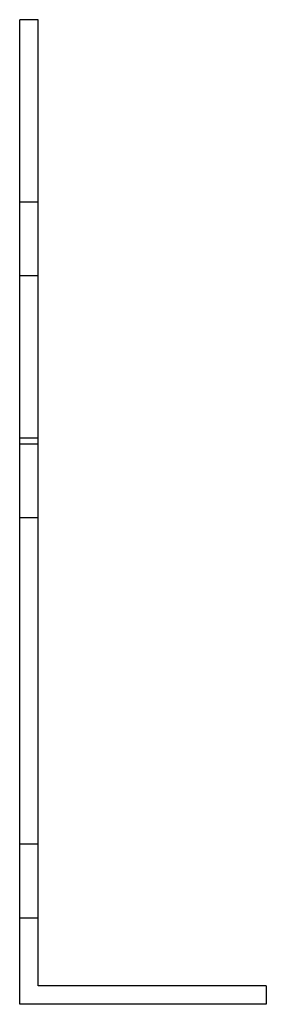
# Model space of a CAD drawing. Header units: millimetres. Extents: x -20 to 20, y -80 to 80.
import ezdxf

# ---------------------------------------------------------------- set-up
doc = ezdxf.new("R2010")
doc.units = ezdxf.units.MM
doc.layers.add('HIDDEN', color=7, linetype='Continuous')
doc.layers.add('THICK', color=7, linetype='Continuous')

msp = doc.modelspace()

# ---------------------------------------------------------------- linework, layer by layer
at = {"layer": 'HIDDEN'}
for p, q in [((-20, 80), (-20, 80)), ((-20, 80), (-20, 80)), ((-17, 80), (-17, 80)), ((-17, 80), (-17, 80)), ((-17, 50.37), (-20, 50.37)), ((-17, 50.37), (-20, 50.37)), ((-17, 38.37), (-20, 38.37)), ((-17, 38.37), (-20, 38.37)), ((-17, 12), (-20, 12)), ((-17, 11.05), (-20, 11.05)), ((-17, 11.05), (-20, 11.05)), ((-17, -0.95), (-20, -0.95)), ((-17, -0.95), (-20, -0.95)), ((-17, -54), (-20, -54)), ((-17, -54), (-20, -54)), ((-17, -54), (-20, -54)), ((-17, -54), (-20, -54)), ((-17, -66), (-20, -66)), ((-17, -66), (-20, -66)), ((-17, -66), (-20, -66)), ((-17, -66), (-20, -66)), ((-17, -77), (-17, -77)), ((20, -77), (20, -77)), ((-20, -80), (-20, -80)), ((20, -80), (20, -80))]:
    msp.add_line(p, q, dxfattribs=at)
at = {"layer": 'THICK'}
for p, q in [((-17, 80), (-20, 80)), ((-20, -80), (-20, 80)), ((-17, -77), (-17, 80)), ((20, -77), (-17, -77)), ((20, -77), (20, -80)), ((20, -80), (-20, -80))]:
    msp.add_line(p, q, dxfattribs=at)

doc.saveas('drawing.dxf')
